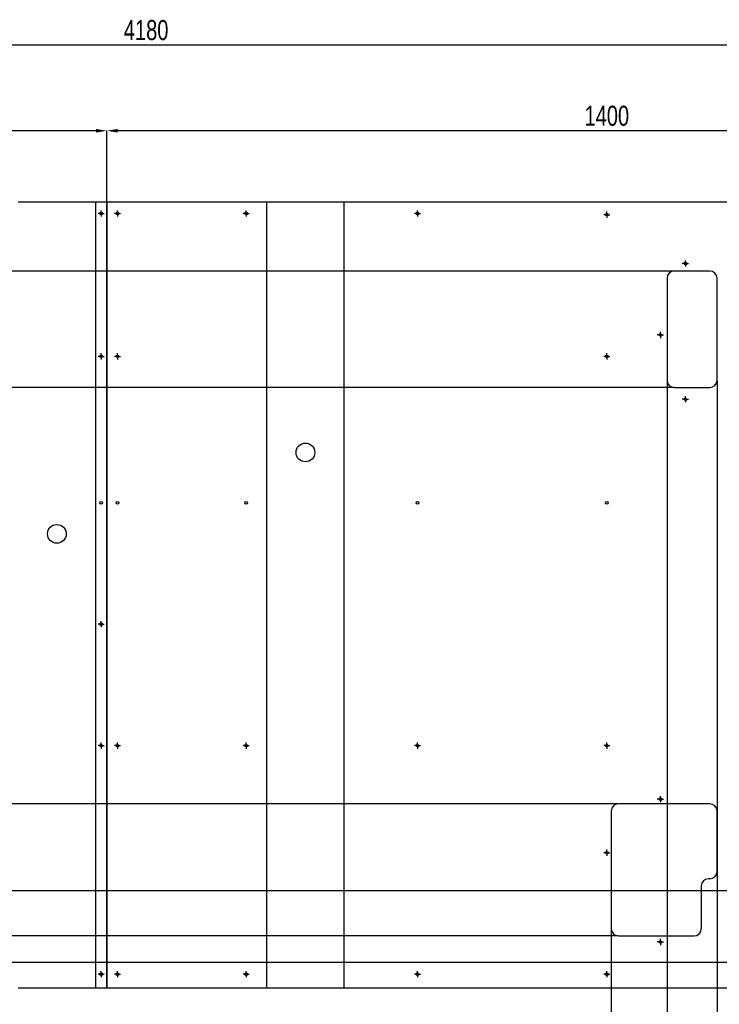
# Model space of a CAD drawing. Header units: millimetres. Extents: x 5 to 589, y 5 to 415.
# Tile 7 of 13: x 281 to 379, y 100 to 238. Entities that reach past the tile are written whole.
import ezdxf

# ---------------------------------------------------------------- set-up
doc = ezdxf.new("R2010")
doc.units = ezdxf.units.MM
doc.header["$PDSIZE"] = -1
doc.linetypes.add('CENTERX2', pattern=[20.32, 12.7, -2.54, 2.54, -2.54])
for name, color, linetype in [('COTES', 1, 'Continuous'), ('GRAVURES', 9, 'Continuous'), ('TRAIT-MIXTES', 3, 'CENTERX2')]:
    doc.layers.add(name, color=color, linetype=linetype)
doc.layers.add('TRAIT-FORT', color=4, linetype='Continuous', lineweight=25)
doc.styles.add('SLDTEXTSTYLE0', font='TXT', dxfattribs={"width": 0.75})
doc.dimstyles.new('SLDDIMSTYLE1', dxfattribs={"dimtxt": 2.8, "dimasz": 1.5, "dimexe": 0, "dimexo": 0.0625, "dimgap": 0.7, "dimtad": 0, "dimtih": 1, "dimtoh": 1, "dimdec": 0, "dimlfac": 10, "dimrnd": 1e-09, "dimzin": 12, "dimdsep": 46, "dimtxsty": 'SLDTEXTSTYLE0', "dimsah": 1, "dimcen": 0.09, "dimadec": 0, "dimazin": 3, "dimtfac": 1, "dimtdec": 0, "dimtofl": 0, "dimtmove": 0, "dimatfit": 3, "dimfxl": 1, "dimfrac": 2, "dimtolj": 1, "dimtzin": 12, "dimarcsym": 0})
doc.dimstyles.new('SLDDIMSTYLE2', dxfattribs={"dimtxt": 2.8, "dimasz": 1.5, "dimexe": 0, "dimexo": 0.0625, "dimgap": 0.7, "dimtad": 1, "dimdec": 0, "dimlfac": 10, "dimrnd": 1e-09, "dimzin": 12, "dimdsep": 46, "dimtxsty": 'SLDTEXTSTYLE0', "dimsah": 1, "dimcen": 0.09, "dimadec": 0, "dimazin": 3, "dimtfac": 1, "dimtdec": 0, "dimtofl": 0, "dimtmove": 0, "dimatfit": 3, "dimfxl": 1, "dimfrac": 2, "dimtolj": 1, "dimtzin": 12, "dimarcsym": 0})

# ---------------------------------------------------------------- blocks, each defined once
blk = doc.blocks.new('_D_7')
at = {"layer": 'COTES', "color": 0, "lineweight": -2, "transparency": 16777216}
blk.add_line((364.05, 110.25), (364.05, 87.85), dxfattribs=at)
at = {"layer": 'Defpoints', "color": 0, "transparency": 16777216}
for p in [(364.05, 110.31), (95.42, 102.06), (364.05, 87.85)]:
    blk.add_point(p, dxfattribs=at)
at = {"layer": 'COTES', "color": 0, "transparency": 16777216, "insert": (364.05, 83.3), "char_height": 2.8, "attachment_point": 5, "rotation": 90, "style": 'SLDTEXTSTYLE0'}
blk.add_mtext('\\A1;2686', dxfattribs=at)
blk = doc.blocks.new('_D_8')
at = {"layer": 'COTES', "color": 0, "lineweight": -2, "transparency": 16777216}
blk.add_line((371.85, 187.05), (371.85, 87.85), dxfattribs=at)
at = {"layer": 'Defpoints', "color": 0, "transparency": 16777216}
for p in [(371.85, 187.11), (95.42, 102.06), (371.85, 87.85)]:
    blk.add_point(p, dxfattribs=at)
at = {"layer": 'COTES', "color": 0, "transparency": 16777216, "insert": (371.85, 83.3), "char_height": 2.8, "attachment_point": 5, "rotation": 90, "style": 'SLDTEXTSTYLE0'}
blk.add_mtext('\\A1;2764', dxfattribs=at)
blk = doc.blocks.new('_D_9')
at = {"layer": 'COTES', "color": 0, "lineweight": -2, "transparency": 16777216}
blk.add_line((378.85, 187.05), (378.85, 87.85), dxfattribs=at)
at = {"layer": 'Defpoints', "color": 0, "transparency": 16777216}
for p in [(378.85, 187.11), (95.42, 102.06), (378.85, 87.85)]:
    blk.add_point(p, dxfattribs=at)
at = {"layer": 'COTES', "color": 0, "transparency": 16777216, "insert": (378.85, 83.3), "char_height": 2.8, "attachment_point": 5, "rotation": 90, "style": 'SLDTEXTSTYLE0'}
blk.add_mtext('\\A1;2834', dxfattribs=at)
blk = doc.blocks.new('_D_10')
at = {"layer": 'COTES', "color": 0, "lineweight": -2, "transparency": 16777216}
for p, q in [((388.45, 184.55), (388.45, 93.85)), ((388.45, 93.85), (384.21, 90.85)), ((384.21, 90.85), (384.21, 87.85))]:
    blk.add_line(p, q, dxfattribs=at)
at = {"layer": 'Defpoints', "color": 0, "transparency": 16777216}
for p in [(388.45, 184.61), (95.42, 102.06), (384.21, 87.85)]:
    blk.add_point(p, dxfattribs=at)
at = {"layer": 'COTES', "color": 0, "transparency": 16777216, "insert": (384.21, 83.47), "char_height": 2.8, "attachment_point": 5, "rotation": 90, "style": 'SLDTEXTSTYLE0'}
blk.add_mtext('\\A1;2930', dxfattribs=at)
blk = doc.blocks.new('_D_11')
at = {"layer": 'COTES', "color": 0, "lineweight": -2, "transparency": 16777216}
for p, q in [((389.45, 130.55), (389.45, 93.85)), ((389.45, 93.85), (388.7, 90.85)), ((388.7, 90.85), (388.7, 87.85))]:
    blk.add_line(p, q, dxfattribs=at)
at = {"layer": 'Defpoints', "color": 0, "transparency": 16777216}
for p in [(389.45, 130.61), (95.42, 102.06), (388.7, 87.85)]:
    blk.add_point(p, dxfattribs=at)
at = {"layer": 'COTES', "color": 0, "transparency": 16777216, "insert": (388.7, 83.47), "char_height": 2.8, "attachment_point": 5, "rotation": 90, "style": 'SLDTEXTSTYLE0'}
blk.add_mtext('\\A1;2940', dxfattribs=at)
blk = doc.blocks.new('_D_12')
at = {"layer": 'COTES', "color": 0, "lineweight": -2, "transparency": 16777216}
for p, q in [((390.95, 192.35), (390.95, 93.85)), ((390.95, 93.85), (393.19, 90.85)), ((393.19, 90.85), (393.19, 87.85))]:
    blk.add_line(p, q, dxfattribs=at)
at = {"layer": 'Defpoints', "color": 0, "transparency": 16777216}
for p in [(390.95, 192.41), (95.42, 102.06), (393.19, 87.85)]:
    blk.add_point(p, dxfattribs=at)
at = {"layer": 'COTES', "color": 0, "transparency": 16777216, "insert": (393.19, 83.3), "char_height": 2.8, "attachment_point": 5, "rotation": 90, "style": 'SLDTEXTSTYLE0'}
blk.add_mtext('\\A1;2955', dxfattribs=at)
blk = doc.blocks.new('_D_13')
at = {"layer": 'COTES', "color": 0, "lineweight": -2, "transparency": 16777216}
for p, q in [((393.45, 184.55), (393.45, 93.85)), ((393.45, 93.85), (397.68, 90.85)), ((397.68, 90.85), (397.68, 87.85))]:
    blk.add_line(p, q, dxfattribs=at)
at = {"layer": 'Defpoints', "color": 0, "transparency": 16777216}
for p in [(393.45, 184.61), (95.42, 102.06), (397.68, 87.85)]:
    blk.add_point(p, dxfattribs=at)
at = {"layer": 'COTES', "color": 0, "transparency": 16777216, "insert": (397.68, 83.47), "char_height": 2.8, "attachment_point": 5, "rotation": 90, "style": 'SLDTEXTSTYLE0'}
blk.add_mtext('\\A1;2980', dxfattribs=at)
blk = doc.blocks.new('_D_14')
at = {"layer": 'COTES', "color": 0, "lineweight": -2, "transparency": 16777216}
blk.add_line((404.35, 142.55), (404.35, 87.85), dxfattribs=at)
at = {"layer": 'Defpoints', "color": 0, "transparency": 16777216}
for p in [(404.35, 142.61), (95.42, 102.06), (404.35, 87.85)]:
    blk.add_point(p, dxfattribs=at)
at = {"layer": 'COTES', "color": 0, "transparency": 16777216, "insert": (404.35, 83.47), "char_height": 2.8, "attachment_point": 5, "rotation": 90, "style": 'SLDTEXTSTYLE0'}
blk.add_mtext('\\A1;3089', dxfattribs=at)
blk = doc.blocks.new('_D_15')
at = {"layer": 'COTES', "color": 0, "lineweight": -2, "transparency": 16777216}
for p, q in [((410.95, 106.55), (410.95, 93.85)), ((410.95, 93.85), (409.94, 90.85)), ((409.94, 90.85), (409.94, 87.85))]:
    blk.add_line(p, q, dxfattribs=at)
at = {"layer": 'Defpoints', "color": 0, "transparency": 16777216}
for p in [(410.95, 106.61), (95.42, 102.06), (409.94, 87.85)]:
    blk.add_point(p, dxfattribs=at)
at = {"layer": 'COTES', "color": 0, "transparency": 16777216, "insert": (409.94, 83.65), "char_height": 2.8, "attachment_point": 5, "rotation": 90, "style": 'SLDTEXTSTYLE0'}
blk.add_mtext('\\A1;3155', dxfattribs=at)
blk = doc.blocks.new('_D_16')
at = {"layer": 'COTES', "color": 0, "lineweight": -2, "transparency": 16777216}
for p, q in [((413.42, 126), (413.42, 93.85)), ((413.42, 93.85), (414.43, 90.85)), ((414.43, 90.85), (414.43, 87.85))]:
    blk.add_line(p, q, dxfattribs=at)
at = {"layer": 'Defpoints', "color": 0, "transparency": 16777216}
for p in [(413.42, 126.06), (95.42, 102.06), (414.43, 87.85)]:
    blk.add_point(p, dxfattribs=at)
at = {"layer": 'COTES', "color": 0, "transparency": 16777216, "insert": (414.43, 83.82), "char_height": 2.8, "attachment_point": 5, "rotation": 90, "style": 'SLDTEXTSTYLE0'}
blk.add_mtext('\\A1;3180', dxfattribs=at)
blk = doc.blocks.new('_D_17')
at = {"layer": 'COTES', "color": 0, "lineweight": -2, "transparency": 16777216}
blk.add_line((427.25, 189.85), (427.25, 87.85), dxfattribs=at)
at = {"layer": 'Defpoints', "color": 0, "transparency": 16777216}
for p in [(427.25, 189.91), (95.42, 102.06), (427.25, 87.85)]:
    blk.add_point(p, dxfattribs=at)
at = {"layer": 'COTES', "color": 0, "transparency": 16777216, "insert": (427.25, 83.65), "char_height": 2.8, "attachment_point": 5, "rotation": 90, "style": 'SLDTEXTSTYLE0'}
blk.add_mtext('\\A1;3318', dxfattribs=at)
blk = doc.blocks.new('_D_18')
at = {"layer": 'COTES', "color": 0, "lineweight": -2, "transparency": 16777216}
for p, q in [((449.75, 106.5), (449.75, 93.85)), ((449.75, 93.85), (443.88, 90.85)), ((443.88, 90.85), (443.88, 87.85))]:
    blk.add_line(p, q, dxfattribs=at)
at = {"layer": 'Defpoints', "color": 0, "transparency": 16777216}
for p in [(449.75, 106.56), (95.42, 102.06), (443.88, 87.85)]:
    blk.add_point(p, dxfattribs=at)
at = {"layer": 'COTES', "color": 0, "transparency": 16777216, "insert": (443.88, 83.3), "char_height": 2.8, "attachment_point": 5, "rotation": 90, "style": 'SLDTEXTSTYLE0'}
blk.add_mtext('\\A1;3543', dxfattribs=at)
blk = doc.blocks.new('_D_19')
at = {"layer": 'COTES', "color": 0, "lineweight": -2, "transparency": 16777216}
for p, q in [((450.42, 126), (450.42, 93.85)), ((450.42, 93.85), (448.37, 90.85)), ((448.37, 90.85), (448.37, 87.85))]:
    blk.add_line(p, q, dxfattribs=at)
at = {"layer": 'Defpoints', "color": 0, "transparency": 16777216}
for p in [(450.42, 126.06), (95.42, 102.06), (448.37, 87.85)]:
    blk.add_point(p, dxfattribs=at)
at = {"layer": 'COTES', "color": 0, "transparency": 16777216, "insert": (448.37, 83.47), "char_height": 2.8, "attachment_point": 5, "rotation": 90, "style": 'SLDTEXTSTYLE0'}
blk.add_mtext('\\A1;3550', dxfattribs=at)
blk = doc.blocks.new('_D_20')
at = {"layer": 'COTES', "color": 0, "lineweight": -2, "transparency": 16777216}
for p, q in [((451.95, 184.55), (451.95, 93.85)), ((451.95, 93.85), (452.86, 90.85)), ((452.86, 90.85), (452.86, 87.85))]:
    blk.add_line(p, q, dxfattribs=at)
at = {"layer": 'Defpoints', "color": 0, "transparency": 16777216}
for p in [(451.95, 184.61), (95.42, 102.06), (452.86, 87.85)]:
    blk.add_point(p, dxfattribs=at)
at = {"layer": 'COTES', "color": 0, "transparency": 16777216, "insert": (452.86, 83.3), "char_height": 2.8, "attachment_point": 5, "rotation": 90, "style": 'SLDTEXTSTYLE0'}
blk.add_mtext('\\A1;3565', dxfattribs=at)
blk = doc.blocks.new('_D_21')
at = {"layer": 'COTES', "color": 0, "lineweight": -2, "transparency": 16777216}
for p, q in [((454.42, 106.5), (454.42, 93.85)), ((454.42, 93.85), (457.35, 90.85)), ((457.35, 90.85), (457.35, 87.85))]:
    blk.add_line(p, q, dxfattribs=at)
at = {"layer": 'Defpoints', "color": 0, "transparency": 16777216}
for p in [(454.42, 106.56), (95.42, 102.06), (457.35, 87.85)]:
    blk.add_point(p, dxfattribs=at)
at = {"layer": 'COTES', "color": 0, "transparency": 16777216, "insert": (457.35, 83.47), "char_height": 2.8, "attachment_point": 5, "rotation": 90, "style": 'SLDTEXTSTYLE0'}
blk.add_mtext('\\A1;3590', dxfattribs=at)
blk = doc.blocks.new('_D_22')
at = {"layer": 'COTES', "color": 0, "lineweight": -2, "transparency": 16777216}
for p, q in [((456.95, 184.55), (456.95, 93.85)), ((456.95, 93.85), (461.84, 90.85)), ((461.84, 90.85), (461.84, 87.85))]:
    blk.add_line(p, q, dxfattribs=at)
at = {"layer": 'Defpoints', "color": 0, "transparency": 16777216}
for p in [(456.95, 184.61), (95.42, 102.06), (461.84, 87.85)]:
    blk.add_point(p, dxfattribs=at)
at = {"layer": 'COTES', "color": 0, "transparency": 16777216, "insert": (461.84, 83.65), "char_height": 2.8, "attachment_point": 5, "rotation": 90, "style": 'SLDTEXTSTYLE0'}
blk.add_mtext('\\A1;3615', dxfattribs=at)
blk = doc.blocks.new('_D_23')
at = {"layer": 'COTES', "color": 0, "lineweight": -2, "transparency": 16777216}
for p, q in [((459.42, 187), (459.42, 93.85)), ((459.42, 93.85), (466.33, 90.85)), ((466.33, 90.85), (466.33, 87.85))]:
    blk.add_line(p, q, dxfattribs=at)
at = {"layer": 'Defpoints', "color": 0, "transparency": 16777216}
for p in [(459.42, 187.06), (95.42, 102.06), (466.33, 87.85)]:
    blk.add_point(p, dxfattribs=at)
at = {"layer": 'COTES', "color": 0, "transparency": 16777216, "insert": (466.33, 83.47), "char_height": 2.8, "attachment_point": 5, "rotation": 90, "style": 'SLDTEXTSTYLE0'}
blk.add_mtext('\\A1;3640', dxfattribs=at)
blk = doc.blocks.new('_D_24')
at = {"layer": 'COTES', "color": 0, "lineweight": -2, "transparency": 16777216}
for p, q in [((464.52, 187), (464.52, 93.85)), ((464.52, 93.85), (470.82, 90.85)), ((470.82, 90.85), (470.82, 87.85))]:
    blk.add_line(p, q, dxfattribs=at)
at = {"layer": 'Defpoints', "color": 0, "transparency": 16777216}
for p in [(464.52, 187.06), (95.42, 102.06), (470.82, 87.85)]:
    blk.add_point(p, dxfattribs=at)
at = {"layer": 'COTES', "color": 0, "transparency": 16777216, "insert": (470.82, 83.65), "char_height": 2.8, "attachment_point": 5, "rotation": 90, "style": 'SLDTEXTSTYLE0'}
blk.add_mtext('\\A1;3691', dxfattribs=at)
blk = doc.blocks.new('_D_25')
at = {"layer": 'COTES', "color": 0, "lineweight": -2, "transparency": 16777216}
for p, q in [((469.45, 113.05), (469.45, 93.85)), ((469.45, 93.85), (475.31, 90.85)), ((475.31, 90.85), (475.31, 87.85))]:
    blk.add_line(p, q, dxfattribs=at)
at = {"layer": 'Defpoints', "color": 0, "transparency": 16777216}
for p in [(469.45, 113.11), (95.42, 102.06), (475.31, 87.85)]:
    blk.add_point(p, dxfattribs=at)
at = {"layer": 'COTES', "color": 0, "transparency": 16777216, "insert": (475.31, 83.47), "char_height": 2.8, "attachment_point": 5, "rotation": 90, "style": 'SLDTEXTSTYLE0'}
blk.add_mtext('\\A1;3740', dxfattribs=at)
blk = doc.blocks.new('_D_26')
at = {"layer": 'COTES', "color": 0, "lineweight": -2, "transparency": 16777216}
blk.add_line((489.65, 190.8), (489.65, 87.85), dxfattribs=at)
at = {"layer": 'Defpoints', "color": 0, "transparency": 16777216}
for p in [(489.65, 190.86), (95.42, 102.06), (489.65, 87.85)]:
    blk.add_point(p, dxfattribs=at)
at = {"layer": 'COTES', "color": 0, "transparency": 16777216, "insert": (489.65, 83.3), "char_height": 2.8, "attachment_point": 5, "rotation": 90, "style": 'SLDTEXTSTYLE0'}
blk.add_mtext('\\A1;3942', dxfattribs=at)
blk = doc.blocks.new('_D_27')
at = {"layer": 'COTES', "color": 0, "lineweight": -2, "transparency": 16777216}
blk.add_line((513.42, 102), (513.42, 87.85), dxfattribs=at)
at = {"layer": 'Defpoints', "color": 0, "transparency": 16777216}
for p in [(95.42, 102.06), (513.42, 102.06), (513.42, 87.85)]:
    blk.add_point(p, dxfattribs=at)
at = {"layer": 'COTES', "color": 0, "transparency": 16777216, "insert": (513.42, 83.82), "char_height": 2.8, "attachment_point": 5, "rotation": 90, "style": 'SLDTEXTSTYLE0'}
blk.add_mtext('\\A1;4180', dxfattribs=at)
blk = doc.blocks.new('_D_30')
at = {"layer": 'COTES', "color": 0, "lineweight": -2, "transparency": 16777216}
for p, q in [((70.31, 201.3), (67.31, 201.3)), ((73.31, 202.41), (70.31, 201.3)), ((377.78, 202.41), (73.31, 202.41))]:
    blk.add_line(p, q, dxfattribs=at)
at = {"layer": 'Defpoints', "color": 0, "transparency": 16777216}
for p in [(95.42, 212.06), (67.31, 201.3), (377.85, 202.41)]:
    blk.add_point(p, dxfattribs=at)
at = {"layer": 'COTES', "color": 0, "transparency": 16777216, "insert": (64.86, 201.3), "char_height": 2.8, "attachment_point": 5, "style": 'SLDTEXTSTYLE0'}
blk.add_mtext('\\A1;96', dxfattribs=at)
blk = doc.blocks.new('_D_32')
at = {"layer": 'COTES', "color": 0, "lineweight": -2, "transparency": 16777216}
for p, q in [((70.31, 185.76), (67.31, 185.76)), ((73.31, 186.11), (70.31, 185.76)), ((372.78, 186.11), (73.31, 186.11))]:
    blk.add_line(p, q, dxfattribs=at)
at = {"layer": 'Defpoints', "color": 0, "transparency": 16777216}
for p in [(95.42, 212.06), (67.31, 185.76), (372.85, 186.11)]:
    blk.add_point(p, dxfattribs=at)
at = {"layer": 'COTES', "color": 0, "transparency": 16777216, "insert": (63.81, 185.76), "char_height": 2.8, "attachment_point": 5, "style": 'SLDTEXTSTYLE0'}
blk.add_mtext('\\A1;259', dxfattribs=at)
blk = doc.blocks.new('_D_37')
at = {"layer": 'COTES', "color": 0, "lineweight": -2, "transparency": 16777216}
for p, q in [((70.31, 128.06), (67.31, 128.06)), ((73.31, 127.81), (70.31, 128.06)), ((364.98, 127.81), (73.31, 127.81))]:
    blk.add_line(p, q, dxfattribs=at)
at = {"layer": 'Defpoints', "color": 0, "transparency": 16777216}
for p in [(95.42, 212.06), (67.31, 128.06), (365.05, 127.81)]:
    blk.add_point(p, dxfattribs=at)
at = {"layer": 'COTES', "color": 0, "transparency": 16777216, "insert": (63.81, 128.06), "char_height": 2.8, "attachment_point": 5, "style": 'SLDTEXTSTYLE0'}
blk.add_mtext('\\A1;843', dxfattribs=at)
blk = doc.blocks.new('_D_39')
at = {"layer": 'COTES', "color": 0, "lineweight": -2, "transparency": 16777216}
for p, q in [((70.31, 119.08), (67.31, 119.08)), ((73.31, 115.61), (70.31, 119.08)), ((391.88, 115.61), (73.31, 115.61))]:
    blk.add_line(p, q, dxfattribs=at)
at = {"layer": 'Defpoints', "color": 0, "transparency": 16777216}
for p in [(95.42, 212.06), (67.31, 119.08), (391.95, 115.61)]:
    blk.add_point(p, dxfattribs=at)
at = {"layer": 'COTES', "color": 0, "transparency": 16777216, "insert": (63.81, 119.08), "char_height": 2.8, "attachment_point": 5, "style": 'SLDTEXTSTYLE0'}
blk.add_mtext('\\A1;964', dxfattribs=at)
blk = doc.blocks.new('_D_41')
at = {"layer": 'COTES', "color": 0, "lineweight": -2, "transparency": 16777216}
for p, q in [((70.31, 110.1), (67.31, 110.1)), ((73.31, 109.31), (70.31, 110.1)), ((364.98, 109.31), (73.31, 109.31))]:
    blk.add_line(p, q, dxfattribs=at)
at = {"layer": 'Defpoints', "color": 0, "transparency": 16777216}
for p in [(95.42, 212.06), (67.31, 110.1), (365.05, 109.31)]:
    blk.add_point(p, dxfattribs=at)
at = {"layer": 'COTES', "color": 0, "transparency": 16777216, "insert": (63.29, 110.1), "char_height": 2.8, "attachment_point": 5, "style": 'SLDTEXTSTYLE0'}
blk.add_mtext('\\A1;1027', dxfattribs=at)
blk = doc.blocks.new('_D_42')
at = {"layer": 'COTES', "color": 0, "lineweight": -2, "transparency": 16777216}
blk.add_line((391.88, 105.61), (67.31, 105.61), dxfattribs=at)
at = {"layer": 'Defpoints', "color": 0, "transparency": 16777216}
for p in [(95.42, 212.06), (67.31, 105.61), (391.95, 105.61)]:
    blk.add_point(p, dxfattribs=at)
at = {"layer": 'COTES', "color": 0, "transparency": 16777216, "insert": (63.29, 105.61), "char_height": 2.8, "attachment_point": 5, "style": 'SLDTEXTSTYLE0'}
blk.add_mtext('\\A1;1064', dxfattribs=at)
blk = doc.blocks.new('_D_60')
at = {"layer": 'COTES', "color": 0, "lineweight": -2, "transparency": 16777216}
for p, q in [((193.42, 212.12), (193.42, 222.06)), ((291.92, 222.06), (194.92, 222.06)), ((293.42, 212.12), (293.42, 222.06))]:
    blk.add_line(p, q, dxfattribs=at)
at = {"layer": 'COTES', "color": 0, "transparency": 16777216}
for points in [[(194.92, 222.31), (194.92, 221.81), (193.42, 222.06)], [(291.92, 222.31), (291.92, 221.81), (293.42, 222.06)]]:
    blk.add_solid(points, dxfattribs=at)
at = {"layer": 'Defpoints', "color": 0, "transparency": 16777216}
for p in [(193.42, 222.06), (193.42, 212.06), (293.42, 212.06)]:
    blk.add_point(p, dxfattribs=at)
at = {"layer": 'COTES', "color": 0, "transparency": 16777216, "insert": (243.42, 225.56), "char_height": 2.8, "attachment_point": 2, "style": 'SLDTEXTSTYLE0'}
blk.add_mtext('\\A1;1000', dxfattribs=at)
blk = doc.blocks.new('_D_61')
at = {"layer": 'COTES', "color": 0, "lineweight": -2, "transparency": 16777216}
for p, q in [((293.42, 212.12), (293.42, 222.06)), ((431.92, 222.06), (294.92, 222.06)), ((433.42, 212.12), (433.42, 222.06))]:
    blk.add_line(p, q, dxfattribs=at)
at = {"layer": 'COTES', "color": 0, "transparency": 16777216}
for points in [[(294.92, 222.31), (294.92, 221.81), (293.42, 222.06)], [(431.92, 222.31), (431.92, 221.81), (433.42, 222.06)]]:
    blk.add_solid(points, dxfattribs=at)
at = {"layer": 'Defpoints', "color": 0, "transparency": 16777216}
for p in [(293.42, 222.06), (293.42, 212.06), (433.42, 212.06)]:
    blk.add_point(p, dxfattribs=at)
at = {"layer": 'COTES', "color": 0, "transparency": 16777216, "insert": (363.42, 225.56), "char_height": 2.8, "attachment_point": 2, "style": 'SLDTEXTSTYLE0'}
blk.add_mtext('\\A1;1400', dxfattribs=at)
blk = doc.blocks.new('_D_63')
at = {"layer": 'COTES', "color": 0, "lineweight": -2, "transparency": 16777216}
for p, q in [((95.42, 212.12), (95.42, 234.06)), ((511.92, 234.06), (96.92, 234.06)), ((513.42, 212.12), (513.42, 234.06))]:
    blk.add_line(p, q, dxfattribs=at)
at = {"layer": 'COTES', "color": 0, "transparency": 16777216}
for points in [[(96.92, 234.31), (96.92, 233.81), (95.42, 234.06)], [(511.92, 234.31), (511.92, 233.81), (513.42, 234.06)]]:
    blk.add_solid(points, dxfattribs=at)
at = {"layer": 'Defpoints', "color": 0, "transparency": 16777216}
for p in [(95.42, 234.06), (95.42, 212.06), (513.42, 212.06)]:
    blk.add_point(p, dxfattribs=at)
at = {"layer": 'COTES', "color": 0, "transparency": 16777216, "insert": (298.92, 237.56), "char_height": 2.8, "attachment_point": 2, "style": 'SLDTEXTSTYLE0'}
blk.add_mtext('\\A1;4180', dxfattribs=at)
blk = doc.blocks.new('SW_CENTERMARKSYMBOL_6')
at = {"layer": 'TRAIT-MIXTES', "color": 0}
for p, q in [((-0.25, 0), (-0.43, 0)), ((0, 0), (-0.25, 0)), ((0, 0.25), (0, 0.43)), ((0, 0), (0, 0.25)), ((0, 0), (0, -0.25)), ((0, 0), (0.25, 0)), ((0.25, 0), (0.43, 0)), ((0, -0.25), (0, -0.43))]:
    blk.add_line(p, q, dxfattribs=at)
blk = doc.blocks.new('SW_CENTERMARKSYMBOL_7')
at = {"layer": 'TRAIT-MIXTES', "color": 0}
for p, q in [((-0.25, 0), (-0.43, 0)), ((0, 0), (-0.25, 0)), ((0, 0.25), (0, 0.43)), ((0, 0), (0, 0.25)), ((0, 0), (0, -0.25)), ((0, 0), (0.25, 0)), ((0.25, 0), (0.43, 0)), ((0, -0.25), (0, -0.43))]:
    blk.add_line(p, q, dxfattribs=at)
blk = doc.blocks.new('SW_CENTERMARKSYMBOL_10')
at = {"layer": 'TRAIT-MIXTES', "color": 0}
for p, q in [((-0.25, 0), (-0.43, 0)), ((0, 0), (-0.25, 0)), ((0, 0.25), (0, 0.43)), ((0, 0), (0, 0.25)), ((0, 0), (0, -0.25)), ((0, 0), (0.25, 0)), ((0.25, 0), (0.43, 0)), ((0, -0.25), (0, -0.43))]:
    blk.add_line(p, q, dxfattribs=at)
blk = doc.blocks.new('SW_CENTERMARKSYMBOL_16')
at = {"layer": 'TRAIT-MIXTES', "color": 0}
for p, q in [((-0.25, 0), (-0.43, 0)), ((0, 0), (-0.25, 0)), ((0, 0.25), (0, 0.43)), ((0, 0), (0, 0.25)), ((0, 0), (0, -0.25)), ((0, 0), (0.25, 0)), ((0.25, 0), (0.43, 0)), ((0, -0.25), (0, -0.43))]:
    blk.add_line(p, q, dxfattribs=at)
blk = doc.blocks.new('SW_CENTERMARKSYMBOL_17')
at = {"layer": 'TRAIT-MIXTES', "color": 0}
for p, q in [((-0.25, 0), (-0.43, 0)), ((0, 0), (-0.25, 0)), ((0, 0.25), (0, 0.43)), ((0, 0), (0, 0.25)), ((0, 0), (0, -0.25)), ((0, 0), (0.25, 0)), ((0.25, 0), (0.43, 0)), ((0, -0.25), (0, -0.43))]:
    blk.add_line(p, q, dxfattribs=at)
blk = doc.blocks.new('SW_CENTERMARKSYMBOL_50')
at = {"layer": 'TRAIT-MIXTES', "color": 0}
for p, q in [((-0.25, 0), (-0.43, 0)), ((0, 0), (-0.25, 0)), ((0, 0.25), (0, 0.43)), ((0, 0), (0, 0.25)), ((0, 0), (0, -0.25)), ((0, 0), (0.25, 0)), ((0.25, 0), (0.43, 0)), ((0, -0.25), (0, -0.43))]:
    blk.add_line(p, q, dxfattribs=at)
blk = doc.blocks.new('SW_CENTERMARKSYMBOL_51')
at = {"layer": 'TRAIT-MIXTES', "color": 0}
for p, q in [((-0.25, 0), (-0.43, 0)), ((0, 0), (-0.25, 0)), ((0, 0.25), (0, 0.43)), ((0, 0), (0, 0.25)), ((0, 0), (0, -0.25)), ((0, 0), (0.25, 0)), ((0.25, 0), (0.43, 0)), ((0, -0.25), (0, -0.43))]:
    blk.add_line(p, q, dxfattribs=at)
blk = doc.blocks.new('SW_CENTERMARKSYMBOL_52')
at = {"layer": 'TRAIT-MIXTES', "color": 0}
for p, q in [((-0.25, 0), (-0.43, 0)), ((0, 0), (-0.25, 0)), ((0, 0.25), (0, 0.43)), ((0, 0), (0, 0.25)), ((0, 0), (0, -0.25)), ((0, 0), (0.25, 0)), ((0.25, 0), (0.43, 0)), ((0, -0.25), (0, -0.43))]:
    blk.add_line(p, q, dxfattribs=at)
blk = doc.blocks.new('SW_CENTERMARKSYMBOL_56')
at = {"layer": 'TRAIT-MIXTES', "color": 0}
for p, q in [((-0.25, 0), (-0.43, 0)), ((0, 0), (-0.25, 0)), ((0, 0.25), (0, 0.43)), ((0, 0), (0, 0.25)), ((0, 0), (0, -0.25)), ((0, 0), (0.25, 0)), ((0.25, 0), (0.43, 0)), ((0, -0.25), (0, -0.43))]:
    blk.add_line(p, q, dxfattribs=at)
blk = doc.blocks.new('SW_CENTERMARKSYMBOL_58')
at = {"layer": 'TRAIT-MIXTES', "color": 0}
for p, q in [((-0.25, 0), (-0.43, 0)), ((0, 0), (-0.25, 0)), ((0, 0.25), (0, 0.43)), ((0, 0), (0, 0.25)), ((0, 0), (0, -0.25)), ((0, 0), (0.25, 0)), ((0.25, 0), (0.43, 0)), ((0, -0.25), (0, -0.43))]:
    blk.add_line(p, q, dxfattribs=at)
blk = doc.blocks.new('SW_CENTERMARKSYMBOL_59')
at = {"layer": 'TRAIT-MIXTES', "color": 0}
for p, q in [((-0.25, 0), (-0.43, 0)), ((0, 0), (-0.25, 0)), ((0, 0.25), (0, 0.43)), ((0, 0), (0, 0.25)), ((0, 0), (0, -0.25)), ((0, 0), (0.25, 0)), ((0.25, 0), (0.43, 0)), ((0, -0.25), (0, -0.43))]:
    blk.add_line(p, q, dxfattribs=at)
blk = doc.blocks.new('SW_CENTERMARKSYMBOL_64')
at = {"layer": 'TRAIT-MIXTES', "color": 0}
for p, q in [((-0.25, 0), (-0.43, 0)), ((0, 0), (-0.25, 0)), ((0, 0.25), (0, 0.43)), ((0, 0), (0, 0.25)), ((0, 0), (0, -0.25)), ((0, 0), (0.25, 0)), ((0.25, 0), (0.43, 0)), ((0, -0.25), (0, -0.43))]:
    blk.add_line(p, q, dxfattribs=at)
blk = doc.blocks.new('SW_CENTERMARKSYMBOL_65')
at = {"layer": 'TRAIT-MIXTES', "color": 0}
for p, q in [((-0.25, 0), (-0.43, 0)), ((0, 0), (-0.25, 0)), ((0, 0.25), (0, 0.43)), ((0, 0), (0, 0.25)), ((0, 0), (0, -0.25)), ((0, 0), (0.25, 0)), ((0.25, 0), (0.43, 0)), ((0, -0.25), (0, -0.43))]:
    blk.add_line(p, q, dxfattribs=at)
blk = doc.blocks.new('SW_CENTERMARKSYMBOL_66')
at = {"layer": 'TRAIT-MIXTES', "color": 0}
for p, q in [((-0.25, 0), (-0.43, 0)), ((0, 0), (-0.25, 0)), ((0, 0.25), (0, 0.43)), ((0, 0), (0, 0.25)), ((0, 0), (0, -0.25)), ((0, 0), (0.25, 0)), ((0.25, 0), (0.43, 0)), ((0, -0.25), (0, -0.43))]:
    blk.add_line(p, q, dxfattribs=at)
blk = doc.blocks.new('SW_CENTERMARKSYMBOL_67')
at = {"layer": 'TRAIT-MIXTES', "color": 0}
for p, q in [((-0.25, 0), (-0.43, 0)), ((0, 0), (-0.25, 0)), ((0, 0.25), (0, 0.43)), ((0, 0), (0, 0.25)), ((0, 0), (0, -0.25)), ((0, 0), (0.25, 0)), ((0.25, 0), (0.43, 0)), ((0, -0.25), (0, -0.43))]:
    blk.add_line(p, q, dxfattribs=at)
blk = doc.blocks.new('SW_CENTERMARKSYMBOL_68')
at = {"layer": 'TRAIT-MIXTES', "color": 0}
for p, q in [((-0.25, 0), (-0.43, 0)), ((0, 0), (-0.25, 0)), ((0, 0.25), (0, 0.43)), ((0, 0), (0, 0.25)), ((0, 0), (0, -0.25)), ((0, 0), (0.25, 0)), ((0.25, 0), (0.43, 0)), ((0, -0.25), (0, -0.43))]:
    blk.add_line(p, q, dxfattribs=at)
blk = doc.blocks.new('SW_CENTERMARKSYMBOL_69')
at = {"layer": 'TRAIT-MIXTES', "color": 0}
for p, q in [((-0.25, 0), (-0.43, 0)), ((0, 0), (-0.25, 0)), ((0, 0.25), (0, 0.43)), ((0, 0), (0, 0.25)), ((0, 0), (0, -0.25)), ((0, 0), (0.25, 0)), ((0.25, 0), (0.43, 0)), ((0, -0.25), (0, -0.43))]:
    blk.add_line(p, q, dxfattribs=at)
blk = doc.blocks.new('SW_CENTERMARKSYMBOL_75')
at = {"layer": 'TRAIT-MIXTES', "color": 0}
for p, q in [((-0.25, 0), (-0.43, 0)), ((0, 0), (-0.25, 0)), ((0, 0.25), (0, 0.43)), ((0, 0), (0, 0.25)), ((0, 0), (0, -0.25)), ((0, 0), (0.25, 0)), ((0.25, 0), (0.43, 0)), ((0, -0.25), (0, -0.43))]:
    blk.add_line(p, q, dxfattribs=at)
blk = doc.blocks.new('SW_CENTERMARKSYMBOL_76')
at = {"layer": 'TRAIT-MIXTES', "color": 0}
for p, q in [((-0.25, 0), (-0.43, 0)), ((0, 0), (-0.25, 0)), ((0, 0.25), (0, 0.43)), ((0, 0), (0, 0.25)), ((0, 0), (0, -0.25)), ((0, 0), (0.25, 0)), ((0.25, 0), (0.43, 0)), ((0, -0.25), (0, -0.43))]:
    blk.add_line(p, q, dxfattribs=at)
blk = doc.blocks.new('SW_CENTERMARKSYMBOL_79')
at = {"layer": 'TRAIT-MIXTES', "color": 0}
for p, q in [((-0.25, 0), (-0.43, 0)), ((0, 0), (-0.25, 0)), ((0, 0.25), (0, 0.43)), ((0, 0), (0, 0.25)), ((0, 0), (0, -0.25)), ((0, 0), (0.25, 0)), ((0.25, 0), (0.43, 0)), ((0, -0.25), (0, -0.43))]:
    blk.add_line(p, q, dxfattribs=at)
blk = doc.blocks.new('SW_CENTERMARKSYMBOL_80')
at = {"layer": 'TRAIT-MIXTES', "color": 0}
for p, q in [((-0.25, 0), (-0.43, 0)), ((0, 0), (-0.25, 0)), ((0, 0.25), (0, 0.43)), ((0, 0), (0, 0.25)), ((0, 0), (0, -0.25)), ((0, 0), (0.25, 0)), ((0.25, 0), (0.43, 0)), ((0, -0.25), (0, -0.43))]:
    blk.add_line(p, q, dxfattribs=at)
blk = doc.blocks.new('SW_CENTERMARKSYMBOL_81')
at = {"layer": 'TRAIT-MIXTES', "color": 0}
for p, q in [((-0.25, 0), (-0.43, 0)), ((0, 0), (-0.25, 0)), ((0, 0.25), (0, 0.43)), ((0, 0), (0, 0.25)), ((0, 0), (0, -0.25)), ((0, 0), (0.25, 0)), ((0.25, 0), (0.43, 0)), ((0, -0.25), (0, -0.43))]:
    blk.add_line(p, q, dxfattribs=at)
blk = doc.blocks.new('SW_CENTERMARKSYMBOL_82')
at = {"layer": 'TRAIT-MIXTES', "color": 0}
for p, q in [((-0.25, 0), (-0.43, 0)), ((0, 0), (-0.25, 0)), ((0, 0.25), (0, 0.43)), ((0, 0), (0, 0.25)), ((0, 0), (0, -0.25)), ((0, 0), (0.25, 0)), ((0.25, 0), (0.43, 0)), ((0, -0.25), (0, -0.43))]:
    blk.add_line(p, q, dxfattribs=at)
blk = doc.blocks.new('SW_CENTERMARKSYMBOL_83')
at = {"layer": 'TRAIT-MIXTES', "color": 0}
for p, q in [((-0.25, 0), (-0.43, 0)), ((0, 0), (-0.25, 0)), ((0, 0.25), (0, 0.43)), ((0, 0), (0, 0.25)), ((0, 0), (0, -0.25)), ((0, 0), (0.25, 0)), ((0.25, 0), (0.43, 0)), ((0, -0.25), (0, -0.43))]:
    blk.add_line(p, q, dxfattribs=at)
blk = doc.blocks.new('SW_CENTERMARKSYMBOL_84')
at = {"layer": 'TRAIT-MIXTES', "color": 0}
for p, q in [((-0.25, 0), (-0.43, 0)), ((0, 0), (-0.25, 0)), ((0, 0.25), (0, 0.43)), ((0, 0), (0, 0.25)), ((0, 0), (0, -0.25)), ((0, 0), (0.25, 0)), ((0.25, 0), (0.43, 0)), ((0, -0.25), (0, -0.43))]:
    blk.add_line(p, q, dxfattribs=at)

msp = doc.modelspace()

# ---------------------------------------------------------------- linework, layer by layer
at = {"layer": 'GRAVURES', "lineweight": 25}
for p, q in [((291.854, 212.059), (291.854, 102.059)), ((315.834, 102.059), (315.834, 212.059)), ((326.621, 212.059), (326.621, 102.059))]:
    msp.add_line(p, q, dxfattribs=at)
for centre in [(321.221, 177.009), (286.421, 165.609)]:
    msp.add_circle(centre, 1.31, dxfattribs=at)
at = {"layer": 'TRAIT-FORT', "lineweight": 25}
for p, q in [((291.854, 212.059), (281.021, 212.059)), ((293.421, 212.059), (291.854, 212.059)), ((293.421, 212.059), (293.421, 102.059)), ((315.834, 212.059), (293.421, 212.059)), ((293.421, 102.059), (293.421, 212.059)), ((326.621, 212.059), (315.834, 212.059)), ((384.421, 212.059), (326.621, 212.059)), ((371.846, 201.409), (371.846, 187.109)), ((377.846, 202.409), (372.846, 202.409)), ((378.846, 187.109), (378.846, 201.409)), ((372.846, 186.109), (377.846, 186.109)), ((377.846, 127.809), (365.046, 127.809)), ((364.046, 126.809), (364.046, 110.309)), ((378.846, 118.309), (378.846, 126.809)), ((377.846, 117.309), (377.646, 117.309)), ((376.646, 116.309), (376.646, 110.309)), ((365.046, 109.309), (375.646, 109.309)), ((281.021, 102.059), (291.854, 102.059)), ((291.854, 102.059), (293.421, 102.059)), ((293.421, 102.059), (315.834, 102.059)), ((315.834, 102.059), (326.621, 102.059)), ((326.621, 102.059), (384.421, 102.059))]:
    msp.add_line(p, q, dxfattribs=at)
for centre in [(292.63, 210.459), (294.921, 210.459), (312.921, 210.459), (336.921, 210.459), (363.421, 210.304), (374.421, 203.459), (370.921, 193.459), (292.63, 190.459), (294.921, 190.459), (363.421, 190.459), (374.421, 184.459), (292.63, 169.959), (294.921, 169.959), (312.921, 169.959), (336.921, 169.959), (363.421, 169.959), (292.63, 152.959), (292.63, 135.959), (294.921, 135.959), (312.921, 135.959), (336.921, 135.959), (363.421, 135.959), (370.921, 128.459), (363.421, 120.959), (370.921, 108.459), (292.63, 103.959), (294.921, 103.959), (312.921, 103.959), (336.921, 103.959), (363.421, 103.959)]:
    msp.add_circle(centre, 0.18, dxfattribs=at)
for centre, start, end in [((372.846, 201.409), 90, 180), ((377.846, 201.409), 0, 90), ((372.846, 187.109), 180, 270), ((377.846, 187.109), 270, 0), ((365.046, 126.809), 90, 180), ((377.846, 126.809), 0, 90), ((377.646, 116.309), 90, 180), ((377.846, 118.309), 270, 0), ((365.046, 110.309), 180, 270), ((375.646, 110.309), 270, 0)]:
    msp.add_arc(centre, 1, start, end, dxfattribs=at)

# ---------------------------------------------------------------- block references
at = {"layer": 'TRAIT-MIXTES', "color": 3}
for name, p in [('SW_CENTERMARKSYMBOL_17', (292.63, 210.459)), ('SW_CENTERMARKSYMBOL_82', (294.921, 210.459)), ('SW_CENTERMARKSYMBOL_65', (312.921, 210.459)), ('SW_CENTERMARKSYMBOL_64', (336.921, 210.459)), ('SW_CENTERMARKSYMBOL_81', (363.421, 210.304)), ('SW_CENTERMARKSYMBOL_51', (374.421, 203.459)), ('SW_CENTERMARKSYMBOL_50', (370.921, 193.459)), ('SW_CENTERMARKSYMBOL_7', (292.63, 190.459)), ('SW_CENTERMARKSYMBOL_76', (294.921, 190.459)), ('SW_CENTERMARKSYMBOL_75', (363.421, 190.459)), ('SW_CENTERMARKSYMBOL_52', (374.421, 184.459)), ('SW_CENTERMARKSYMBOL_6', (292.63, 152.959)), ('SW_CENTERMARKSYMBOL_10', (292.63, 135.959)), ('SW_CENTERMARKSYMBOL_83', (294.921, 135.959)), ('SW_CENTERMARKSYMBOL_67', (312.921, 135.959)), ('SW_CENTERMARKSYMBOL_66', (336.921, 135.959)), ('SW_CENTERMARKSYMBOL_80', (363.421, 135.959)), ('SW_CENTERMARKSYMBOL_59', (370.921, 128.459)), ('SW_CENTERMARKSYMBOL_56', (363.421, 120.959)), ('SW_CENTERMARKSYMBOL_58', (370.921, 108.459)), ('SW_CENTERMARKSYMBOL_16', (292.63, 103.959)), ('SW_CENTERMARKSYMBOL_84', (294.921, 103.959)), ('SW_CENTERMARKSYMBOL_68', (312.921, 103.959)), ('SW_CENTERMARKSYMBOL_69', (336.921, 103.959)), ('SW_CENTERMARKSYMBOL_79', (363.421, 103.959))]:
    msp.add_blockref(name, p, dxfattribs=at)

# ---------------------------------------------------------------- dimensions: what is measured, and where the dimension line sits
at = {"layer": 'COTES'}
dim = msp.add_linear_dim(base=(95.421, 234.059), p1=(513.421, 212.059), p2=(95.421, 212.059), angle=0, dimstyle='SLDDIMSTYLE2', dxfattribs=at)
dim.commit()
dim.dimension.update_dxf_attribs({"geometry": '_D_63', "text_midpoint": (298.917, 234.059), "dimtype": 160})
for base, p1, p2, picture, middle in [((193.421, 222.059), (293.421, 212.059), (193.421, 212.059), '_D_60', (243.421, 222.059)), ((293.421, 222.059), (433.421, 212.059), (293.421, 212.059), '_D_61', (363.421, 222.059))]:
    dim = msp.add_linear_dim(base=base, p1=p1, p2=p2, dimstyle='SLDDIMSTYLE2', dxfattribs=at)
    dim.commit()
    dim.dimension.update_dxf_attribs({"geometry": picture, "text_midpoint": middle, "dimtype": 160})
for feature_location, offset, dtype, origin, picture, middle in [((365.045808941, 109.308802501), (-297.733417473, 0.789450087), 0, (95.420809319, 212.058802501), '_D_41', (63.287391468, 110.098252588)), ((391.945809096, 105.608802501), (-324.633417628, 0), 0, (95.420809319, 212.058802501), '_D_42', (63.287391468, 105.608802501)), ((372.845808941, 186.108802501), (-305.533417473, -0.344725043), 0, (95.420809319, 212.058802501), '_D_32', (63.812391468, 185.764077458)), ((365.045808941, 127.808802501), (-297.733417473, 0.247250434), 0, (95.420809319, 212.058802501), '_D_37', (63.812391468, 128.056052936)), ((391.945809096, 115.608802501), (-324.633417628, 3.468350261), 0, (95.420809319, 212.058802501), '_D_39', (63.812391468, 119.077152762)), ((377.845808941, 202.408802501), (-310.533417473, -1.109724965), 0, (95.420809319, 212.058802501), '_D_30', (64.862391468, 201.299077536)), ((390.946, 192.409), (2.245, -104.562), 1, (95.421, 102.059), '_D_12', (393.191, 83.297)), ((489.646, 190.859), (0, -103.012), 1, (95.421, 102.059), '_D_26', (489.646, 83.297)), ((427.246, 189.909), (0, -102.062), 1, (95.421, 102.059), '_D_17', (427.246, 83.647)), ((371.846, 187.109), (0, -99.262), 1, (95.421, 102.059), '_D_8', (371.846, 83.297)), ((378.846, 187.109), (0, -99.262), 1, (95.421, 102.059), '_D_9', (378.846, 83.297)), ((459.421, 187.059), (6.909, -99.212), 1, (95.421, 102.059), '_D_23', (466.33, 83.472)), ((464.521, 187.059), (6.298, -99.212), 1, (95.421, 102.059), '_D_24', (470.819, 83.647)), ((388.446, 184.609), (-4.234, -96.762), 1, (95.421, 102.059), '_D_10', (384.212, 83.472)), ((393.446, 184.609), (4.234, -96.762), 1, (95.421, 102.059), '_D_13', (397.68, 83.472)), ((451.946, 184.609), (0.916, -96.762), 1, (95.421, 102.059), '_D_20', (452.862, 83.297)), ((456.946, 184.609), (4.895, -96.762), 1, (95.421, 102.059), '_D_22', (461.841, 83.647)), ((404.346, 142.609), (0, -54.762), 1, (95.421, 102.059), '_D_14', (404.346, 83.472)), ((389.446, 130.609), (-0.745, -42.762), 1, (95.421, 102.059), '_D_11', (388.701, 83.472)), ((413.421, 126.059), (1.007, -38.212), 1, (95.421, 102.059), '_D_16', (414.428, 83.822)), ((450.421, 126.059), (-2.049, -38.212), 1, (95.421, 102.059), '_D_19', (448.372, 83.472)), ((469.446, 113.109), (5.863, -25.262), 1, (95.421, 102.059), '_D_25', (475.309, 83.472)), ((364.046, 110.309), (0, -22.462), 1, (95.421, 102.059), '_D_7', (364.046, 83.297)), ((410.946, 106.609), (-1.007, -18.762), 1, (95.421, 102.059), '_D_15', (409.939, 83.647)), ((449.746, 106.559), (-5.863, -18.712), 1, (95.421, 102.059), '_D_18', (443.883, 83.297)), ((454.421, 106.559), (2.93, -18.712), 1, (95.421, 102.059), '_D_21', (457.351, 83.472)), ((513.421, 102.059), (0, -14.212), 1, (95.421, 102.059), '_D_27', (513.421, 83.822))]:
    dim = msp.add_ordinate_dim(feature_location=feature_location, offset=offset, dtype=dtype, origin=origin, dimstyle='SLDDIMSTYLE1', dxfattribs=at)
    dim.commit()
    dim.dimension.update_dxf_attribs({"geometry": picture, "text_midpoint": middle})

doc.saveas('drawing.dxf')
